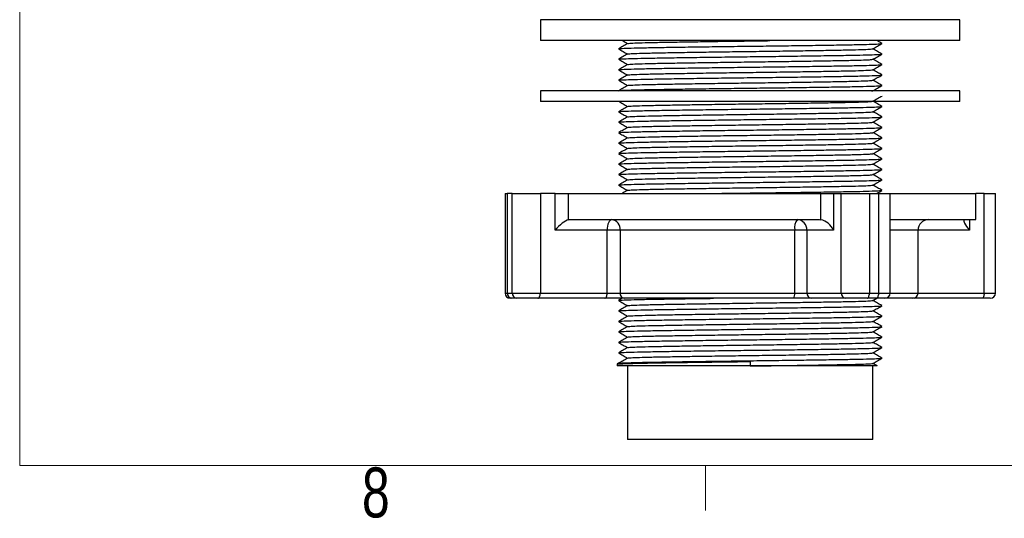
# Model space of a CAD drawing. Header units: millimetres. Extents: x 5 to 273, y 7 to 200.
# Tile 1 of 13: x 8 to 55, y 7 to 31. Entities that reach past the tile are written whole.
import ezdxf

# ---------------------------------------------------------------- set-up
doc = ezdxf.new("R2010")
doc.units = ezdxf.units.MM
doc.styles.add('SLDTEXTSTYLE0', font='TXT', dxfattribs={"width": 0.75})

msp = doc.modelspace()

# ---------------------------------------------------------------- linework, layer by layer
at = {"color": 7, "linetype": 'Continuous', "lineweight": 18}
for p, q in [((8.38015, 196.675), (8.38015, 9.95866)), ((270.00015, 9.95866), (8.38015, 9.95866)), ((41.08265, 9.95866), (41.08265, 7.80476))]:
    msp.add_line(p, q, dxfattribs=at)
at = {"color": 7, "linetype": 'Continuous', "lineweight": 25}
for p, q in [((33.21715, 31.21081), (33.21715, 30.21081)), ((35.73919, 31.21081), (33.21715, 31.21081)), ((53.21715, 31.21081), (35.73919, 31.21081)), ((53.21715, 30.21081), (53.21715, 31.21081)), ((35.73919, 30.21081), (33.21715, 30.21081)), ((53.21715, 30.21081), (35.73919, 30.21081)), ((33.21715, 27.81309), (33.21715, 27.31309)), ((48.27337, 27.81309), (33.21715, 27.81309)), ((53.21715, 27.81309), (48.27337, 27.81309)), ((48.99358, 27.81309), (49.05478, 27.8215)), ((53.21715, 27.31309), (53.21715, 27.81309)), ((48.27337, 27.31309), (33.21715, 27.31309)), ((53.21715, 27.31309), (48.27337, 27.31309)), ((31.52177, 22.92585), (31.52177, 18.17585)), ((31.52177, 22.92585), (31.63261, 22.92585)), ((31.63261, 22.92585), (31.63261, 18.17585)), ((31.86141, 22.92585), (31.63261, 22.92585)), ((31.86141, 18.17585), (31.86141, 22.92585)), ((31.86141, 22.92585), (33.20817, 22.92585)), ((33.20817, 22.92585), (33.20817, 18.17585)), ((33.90788, 22.92585), (33.20817, 22.92585)), ((33.90788, 21.17585), (33.90788, 22.92585)), ((33.90788, 22.92585), (34.54026, 22.92585)), ((34.54026, 22.92585), (34.54026, 21.66976)), ((34.54026, 22.92585), (46.58959, 22.92585)), ((46.58959, 21.66976), (46.58959, 22.92585)), ((46.58959, 22.92585), (47.19103, 22.92585)), ((47.19103, 22.92585), (47.19103, 21.17585)), ((47.19103, 22.92585), (47.55113, 22.92585)), ((47.55113, 18.17585), (47.55113, 22.92585)), ((47.55113, 22.92585), (48.89789, 22.92585)), ((48.89789, 22.92585), (48.89789, 18.17585)), ((48.89789, 22.92585), (49.34247, 22.92585)), ((49.34247, 18.17585), (49.34247, 22.92585)), ((49.34247, 22.92585), (49.88487, 22.92585)), ((49.88487, 18.17585), (49.88487, 22.92585)), ((49.88487, 22.92585), (53.96715, 22.92585)), ((53.96715, 21.67585), (53.96715, 22.92585)), ((54.37014, 22.92585), (53.96715, 22.92585)), ((54.37014, 18.17585), (54.37014, 22.92585)), ((54.37014, 22.92585), (54.91254, 22.92585)), ((54.91254, 18.17585), (54.91254, 22.92585)), ((34.54026, 21.66976), (34.587, 21.67585)), ((34.587, 21.67585), (46.5147, 21.67585)), ((46.5147, 21.67585), (46.58959, 21.66976)), ((49.88487, 21.67585), (53.96715, 21.67585)), ((36.39322, 21.17585), (33.90788, 21.17585)), ((36.39322, 18.17585), (36.39322, 21.17585)), ((37.00997, 21.17585), (36.39322, 21.17585)), ((45.33502, 21.17585), (37.00997, 21.17585)), ((37.00997, 21.17585), (37.00997, 18.17585)), ((45.33502, 18.17585), (45.33502, 21.17585)), ((45.91197, 21.17585), (45.33502, 21.17585)), ((47.19103, 21.17585), (45.91197, 21.17585)), ((45.91197, 21.17585), (45.91197, 18.17585)), ((51.21715, 18.17585), (51.21715, 21.17585)), ((31.63261, 18.17585), (31.86141, 18.17585)), ((31.8549, 17.92585), (31.77177, 17.92585)), ((32.0837, 17.92585), (31.8549, 17.92585)), ((31.86141, 18.17585), (33.20817, 18.17585)), ((33.09377, 17.92585), (32.0837, 17.92585)), ((36.27882, 17.92585), (33.09377, 17.92585)), ((33.20817, 18.17585), (36.39322, 18.17585)), ((37.20394, 17.92585), (36.27882, 17.92585)), ((36.39322, 18.17585), (37.00997, 18.17585)), ((37.11052, 17.92585), (36.93548, 17.82477)), ((37.00997, 18.17585), (45.33502, 18.17585)), ((45.26884, 17.92585), (37.20394, 17.92585)), ((46.13426, 17.92585), (45.26884, 17.92585)), ((45.33502, 18.17585), (45.91197, 18.17585)), ((45.91197, 18.17585), (47.55113, 18.17585)), ((47.77342, 17.92585), (46.13426, 17.92585)), ((47.55113, 18.17585), (48.89789, 18.17585)), ((48.78349, 17.92585), (47.77342, 17.92585)), ((49.22807, 17.92585), (48.78349, 17.92585)), ((48.89789, 18.17585), (49.34247, 18.17585)), ((49.06572, 17.82153), (49.24637, 17.92585)), ((49.63487, 17.92585), (49.22807, 17.92585)), ((50.96715, 17.92585), (49.63487, 17.92585)), ((51.07069, 17.92585), (50.96715, 17.92585)), ((54.25574, 17.92585), (51.07069, 17.92585)), ((54.66254, 17.92585), (54.25574, 17.92585)), ((49.50017, 15.07321), (49.48754, 15.07482)), ((36.86715, 14.78453), (36.86715, 14.69821)), ((43.21715, 14.69821), (36.86715, 14.69821)), ((36.9355, 14.82478), (36.8685, 14.78609)), ((37.36715, 14.69821), (37.36715, 11.19821)), ((43.21715, 14.94821), (43.21715, 14.90953)), ((43.21715, 14.90953), (43.21715, 14.69821)), ((49.06715, 11.19821), (49.06715, 14.69821)), ((49.27715, 14.70278), (49.06863, 14.82321)), ((43.21715, 11.19821), (37.36715, 11.19821)), ((49.06715, 11.19821), (43.21715, 11.19821))]:
    msp.add_line(p, q, dxfattribs=at)
at = {"color": 8, "linetype": 'Continuous', "lineweight": 25}
for p, q in [((53.67042, 21.67585), (53.67042, 21.17585)), ((51.21715, 21.17585), (49.88487, 21.17585)), ((53.67042, 21.17585), (51.21715, 21.17585)), ((31.52177, 18.17585), (31.63261, 18.17585)), ((49.34247, 18.17585), (49.88487, 18.17585)), ((49.88487, 18.17585), (51.21715, 18.17585)), ((51.21715, 18.17585), (54.37014, 18.17585)), ((54.37014, 18.17585), (54.91254, 18.17585))]:
    msp.add_line(p, q, dxfattribs=at)
at = {"color": 7, "linetype": 'Continuous', "lineweight": 25, "flags": 128}
for points in [[(36.62202, 21.67585), (36.57738, 21.66624), (36.53446, 21.63779), (36.4949, 21.59159), (36.46023, 21.5294), (36.43178, 21.45364), (36.41063, 21.36719), (36.39761, 21.2734), (36.39322, 21.17585)], [(33.09377, 17.92585), (33.11608, 17.93065), (33.13754, 17.94488), (33.15732, 17.96798), (33.17466, 17.99907), (33.18889, 18.03696), (33.19946, 18.08018), (33.20597, 18.12708), (33.20817, 18.17585)], [(36.27882, 17.92585), (36.30114, 17.93065), (36.3226, 17.94488), (36.34238, 17.96798), (36.35971, 17.99907), (36.37394, 18.03696), (36.38451, 18.08018), (36.39102, 18.12708), (36.39322, 18.17585)], [(48.78349, 17.92585), (48.80581, 17.93065), (48.82727, 17.94488), (48.84705, 17.96798), (48.86439, 17.99907), (48.87861, 18.03696), (48.88918, 18.08018), (48.89569, 18.12708), (48.89789, 18.17585)], [(49.22807, 17.92585), (49.25039, 17.93065), (49.27185, 17.94488), (49.29163, 17.96798), (49.30896, 17.99907), (49.32319, 18.03696), (49.33376, 18.08018), (49.34027, 18.12708), (49.34247, 18.17585)], [(54.37014, 18.17585), (54.36794, 18.12708), (54.36143, 18.08018), (54.35086, 18.03696), (54.33663, 17.99907), (54.3193, 17.96798), (54.29952, 17.94488), (54.27806, 17.93065), (54.25574, 17.92585)]]:
    msp.add_lwpolyline(points, dxfattribs=at)
at = {"color": 7, "linetype": 'Continuous', "lineweight": 25}
for centre, radius, start, end in [((36.5579, 21.2256), 0.45479, 353.720134, 81.895527), ((45.90647, 21.29209), 0.58315, 138.846264, 191.4978), ((45.43795, 21.20203), 0.47474, 356.83941, 86.444936), ((51.71715, 21.17585), 0.5, 90, 180), ((31.77177, 18.17585), 0.25, 180, 270), ((31.86962, 18.16276), 0.23737, 176.83941, 266.444936), ((32.09842, 18.16276), 0.23737, 176.83941, 266.444936), ((37.236, 18.15098), 0.2274, 173.720134, 261.895527), ((45.0493, 18.11773), 0.29158, 318.846264, 11.4978), ((46.14898, 18.16276), 0.23737, 176.83941, 266.444936), ((47.78814, 18.16276), 0.23737, 176.83941, 266.444936), ((49.63487, 18.17585), 0.25, 270, 0), ((50.96715, 18.17585), 0.25, 270, 0), ((54.66254, 18.17585), 0.25, 270, 0)]:
    msp.add_arc(centre, radius, start, end, dxfattribs=at)
at = {"color": 8, "linetype": 'Continuous', "lineweight": 25}
msp.add_arc((51.04364, 18.03989), 0.1172, 283.344798, 347.442254, dxfattribs=at)
at = {"color": 7, "linetype": 'Continuous', "lineweight": 25}
for centre, major_axis, ratio, start_param, end_param in [((34.13668, 21.17585), (0.48595, 0.48595), 0.24222371, 0.39383634, 1.80844284), ((46.74645, 21.17585), (0.42685, -0.42685), 0.61001597, 1.02304468, 2.43765117), ((53.89922, 21.17585), (-0.48595, 0.48595), 0.24222371, 6.20172862, 7.61633512)]:
    msp.add_ellipse(centre, major_axis=major_axis, ratio=ratio, start_param=start_param, end_param=end_param, dxfattribs=at)
for points, knots in [([(37.36859, 30.07489), (37.29641, 30.0332), (37.15204, 29.94983), (37.00767, 29.86646), (36.93548, 29.82477)], [0, 0, 0, 0, 0.49999694, 1, 1, 1, 1]), ([(36.94676, 29.82482), (36.96806, 29.8293), (37.01365, 29.83888), (37.37802, 29.85446), (37.96065, 29.87059), (38.74658, 29.88571), (39.7005, 29.90082), (40.79696, 29.91696), (41.98753, 29.93309), (43.21715, 29.94821), (44.44677, 29.96332), (45.63735, 29.97946), (46.73381, 29.99559), (47.68773, 30.01071), (48.47366, 30.02582), (49.05629, 30.04195), (49.42066, 30.05754), (49.46625, 30.06712), (49.48754, 30.07159)], [0, 0, 0, 0, 0.05603413, 0.11998462, 0.18393511, 0.24665641, 0.30937771, 0.37332821, 0.4372787, 0.5, 0.5627213, 0.62667179, 0.69062229, 0.75334359, 0.81606489, 0.88001538, 0.94396587, 1, 1, 1, 1]), ([(37.1274, 30.21081), (37.13561, 30.20607), (37.21504, 30.1602), (37.29447, 30.11433), (37.36568, 30.07321)], [0, 0, 0, 0, 0.10340044, 1, 1, 1, 1]), ([(37.37953, 30.07491), (37.39927, 30.07936), (37.44169, 30.08891), (37.78049, 30.10446), (38.3229, 30.12059), (39.05469, 30.13571), (39.94282, 30.15082), (40.96391, 30.16695), (42.0717, 30.18311), (43.15513, 30.19732), (43.84403, 30.2066), (44.15674, 30.21081)], [0, 0, 0, 0, 0.10090534, 0.21680363, 0.33270193, 0.44637244, 0.56004295, 0.67594124, 0.79183953, 0.90551004, 1, 1, 1, 1]), ([(49.06572, 29.82153), (49.1379, 29.86321), (49.28227, 29.94659), (49.42664, 30.02996), (49.49883, 30.07164)], [0, 0, 0, 0, 0.49999694, 1, 1, 1, 1]), ([(49.49883, 30.07477), (49.42664, 30.11646), (49.34812, 30.1618), (49.26959, 30.20715), (49.26325, 30.21081)], [0, 0, 0, 0, 0.91925338, 1, 1, 1, 1]), ([(36.93548, 29.82164), (37.00767, 29.77996), (37.15107, 29.69715), (37.29447, 29.61433), (37.36568, 29.57321)], [0, 0, 0, 0, 0.50338423, 1, 1, 1, 1]), ([(37.37953, 29.57491), (37.39927, 29.57936), (37.44169, 29.58891), (37.78048, 29.60446), (38.3229, 29.62059), (39.05468, 29.63571), (39.94286, 29.65082), (40.96376, 29.66696), (42.07228, 29.68309), (43.21715, 29.69821), (44.36203, 29.71332), (45.47055, 29.72946), (46.49145, 29.74559), (47.37963, 29.76071), (48.11141, 29.77582), (48.65382, 29.79195), (48.99262, 29.80751), (49.03504, 29.81706), (49.05478, 29.8215)], [0, 0, 0, 0, 0.05571741, 0.11971354, 0.18370968, 0.2464757, 0.30924171, 0.37323785, 0.43723399, 0.5, 0.56276601, 0.62676215, 0.69075829, 0.7535243, 0.81629032, 0.88028646, 0.94428259, 1, 1, 1, 1]), ([(49.49883, 29.57477), (49.42664, 29.61646), (49.28324, 29.69927), (49.13984, 29.78208), (49.06863, 29.82321)], [0, 0, 0, 0, 0.50338423, 1, 1, 1, 1]), ([(37.36859, 29.57489), (37.29641, 29.5332), (37.15204, 29.44983), (37.00767, 29.36646), (36.93548, 29.32477)], [0, 0, 0, 0, 0.49999694, 1, 1, 1, 1]), ([(36.93548, 29.32164), (37.00767, 29.27996), (37.15107, 29.19715), (37.29447, 29.11433), (37.36568, 29.07321)], [0, 0, 0, 0, 0.50338423, 1, 1, 1, 1]), ([(36.94676, 29.32482), (36.96806, 29.3293), (37.01365, 29.33888), (37.37802, 29.35446), (37.96065, 29.37059), (38.74658, 29.38571), (39.7005, 29.40082), (40.79696, 29.41696), (41.98753, 29.43309), (43.21715, 29.44821), (44.44677, 29.46332), (45.63735, 29.47946), (46.73381, 29.49559), (47.68773, 29.51071), (48.47366, 29.52582), (49.05629, 29.54195), (49.42066, 29.55754), (49.46625, 29.56712), (49.48754, 29.57159)], [0, 0, 0, 0, 0.05603413, 0.11998462, 0.18393511, 0.24665641, 0.30937771, 0.37332821, 0.4372787, 0.5, 0.5627213, 0.62667179, 0.69062229, 0.75334359, 0.81606489, 0.88001538, 0.94396587, 1, 1, 1, 1]), ([(37.37953, 29.07491), (37.39927, 29.07936), (37.44169, 29.08891), (37.78048, 29.10446), (38.3229, 29.12059), (39.05468, 29.13571), (39.94286, 29.15082), (40.96376, 29.16696), (42.07228, 29.18309), (43.21715, 29.19821), (44.36203, 29.21332), (45.47055, 29.22946), (46.49145, 29.24559), (47.37963, 29.26071), (48.11141, 29.27582), (48.65382, 29.29195), (48.99262, 29.30751), (49.03504, 29.31706), (49.05478, 29.3215)], [0, 0, 0, 0, 0.05571741, 0.11971354, 0.18370968, 0.2464757, 0.30924171, 0.37323785, 0.43723399, 0.5, 0.56276601, 0.62676215, 0.69075829, 0.7535243, 0.81629032, 0.88028646, 0.94428259, 1, 1, 1, 1]), ([(49.06572, 29.32153), (49.1379, 29.36321), (49.28227, 29.44659), (49.42664, 29.52996), (49.49883, 29.57164)], [0, 0, 0, 0, 0.49999694, 1, 1, 1, 1]), ([(49.49883, 29.07477), (49.42664, 29.11646), (49.28324, 29.19927), (49.13984, 29.28208), (49.06863, 29.32321)], [0, 0, 0, 0, 0.50338423, 1, 1, 1, 1]), ([(37.36859, 29.07489), (37.29641, 29.0332), (37.15204, 28.94983), (37.00767, 28.86646), (36.93548, 28.82477)], [0, 0, 0, 0, 0.49999694, 1, 1, 1, 1]), ([(36.93548, 28.82164), (37.00767, 28.77996), (37.15107, 28.69715), (37.29447, 28.61433), (37.36568, 28.57321)], [0, 0, 0, 0, 0.50338423, 1, 1, 1, 1]), ([(36.94676, 28.82482), (36.96806, 28.8293), (37.01365, 28.83888), (37.37802, 28.85446), (37.96065, 28.87059), (38.74658, 28.88571), (39.7005, 28.90082), (40.79696, 28.91696), (41.98753, 28.93309), (43.21715, 28.94821), (44.44677, 28.96332), (45.63735, 28.97946), (46.73381, 28.99559), (47.68773, 29.01071), (48.47366, 29.02582), (49.05629, 29.04195), (49.42066, 29.05754), (49.46625, 29.06712), (49.48754, 29.07159)], [0, 0, 0, 0, 0.05603413, 0.11998462, 0.18393511, 0.24665641, 0.30937771, 0.37332821, 0.4372787, 0.5, 0.5627213, 0.62667179, 0.69062229, 0.75334359, 0.81606489, 0.88001538, 0.94396587, 1, 1, 1, 1]), ([(37.37953, 28.57491), (37.39927, 28.57936), (37.44169, 28.58891), (37.78048, 28.60446), (38.3229, 28.62059), (39.05468, 28.63571), (39.94286, 28.65082), (40.96376, 28.66696), (42.07228, 28.68309), (43.21715, 28.69821), (44.36203, 28.71332), (45.47055, 28.72946), (46.49145, 28.74559), (47.37963, 28.76071), (48.11141, 28.77582), (48.65382, 28.79195), (48.99262, 28.80751), (49.03504, 28.81706), (49.05478, 28.8215)], [0, 0, 0, 0, 0.05571741, 0.11971354, 0.18370968, 0.2464757, 0.30924171, 0.37323785, 0.43723399, 0.5, 0.56276601, 0.62676215, 0.69075829, 0.7535243, 0.81629032, 0.88028646, 0.94428259, 1, 1, 1, 1]), ([(49.06572, 28.82153), (49.1379, 28.86321), (49.28227, 28.94659), (49.42664, 29.02996), (49.49883, 29.07164)], [0, 0, 0, 0, 0.49999694, 1, 1, 1, 1]), ([(49.49883, 28.57477), (49.42664, 28.61646), (49.28324, 28.69927), (49.13984, 28.78208), (49.06863, 28.82321)], [0, 0, 0, 0, 0.50338423, 1, 1, 1, 1]), ([(37.36859, 28.57489), (37.29641, 28.5332), (37.15204, 28.44983), (37.00767, 28.36646), (36.93548, 28.32477)], [0, 0, 0, 0, 0.49999694, 1, 1, 1, 1]), ([(36.93548, 28.32164), (37.00767, 28.27996), (37.15107, 28.19715), (37.29447, 28.11433), (37.36568, 28.07321)], [0, 0, 0, 0, 0.50338423, 1, 1, 1, 1]), ([(36.94676, 28.32482), (36.96806, 28.3293), (37.01365, 28.33888), (37.37802, 28.35446), (37.96065, 28.37059), (38.74658, 28.38571), (39.7005, 28.40082), (40.79696, 28.41696), (41.98753, 28.43309), (43.21715, 28.44821), (44.44677, 28.46332), (45.63735, 28.47946), (46.73381, 28.49559), (47.68773, 28.51071), (48.47366, 28.52582), (49.05629, 28.54195), (49.42066, 28.55754), (49.46625, 28.56712), (49.48754, 28.57159)], [0, 0, 0, 0, 0.05603413, 0.11998462, 0.18393511, 0.24665641, 0.30937771, 0.37332821, 0.4372787, 0.5, 0.5627213, 0.62667179, 0.69062229, 0.75334359, 0.81606489, 0.88001538, 0.94396587, 1, 1, 1, 1]), ([(37.37953, 28.07491), (37.39927, 28.07936), (37.44169, 28.08891), (37.78048, 28.10446), (38.3229, 28.12059), (39.05468, 28.13571), (39.94286, 28.15082), (40.96376, 28.16696), (42.07228, 28.18309), (43.21715, 28.19821), (44.36203, 28.21332), (45.47055, 28.22946), (46.49145, 28.24559), (47.37963, 28.26071), (48.11141, 28.27582), (48.65382, 28.29195), (48.99262, 28.30751), (49.03504, 28.31706), (49.05478, 28.3215)], [0, 0, 0, 0, 0.05571741, 0.11971354, 0.18370968, 0.2464757, 0.30924171, 0.37323785, 0.43723399, 0.5, 0.56276601, 0.62676215, 0.69075829, 0.7535243, 0.81629032, 0.88028646, 0.94428259, 1, 1, 1, 1]), ([(49.06572, 28.32153), (49.1379, 28.36321), (49.28227, 28.44659), (49.42664, 28.52996), (49.49883, 28.57164)], [0, 0, 0, 0, 0.49999694, 1, 1, 1, 1]), ([(49.49883, 28.07477), (49.42664, 28.11646), (49.28324, 28.19927), (49.13984, 28.28208), (49.06863, 28.32321)], [0, 0, 0, 0, 0.50338423, 1, 1, 1, 1]), ([(37.36859, 28.07489), (37.29641, 28.0332), (37.15204, 27.94983), (37.00767, 27.86646), (36.93548, 27.82477)], [0, 0, 0, 0, 0.49999694, 1, 1, 1, 1]), ([(36.94676, 27.82482), (36.96806, 27.8293), (37.01365, 27.83888), (37.37802, 27.85446), (37.96065, 27.87059), (38.74658, 27.88571), (39.7005, 27.90082), (40.79696, 27.91696), (41.98753, 27.93309), (43.21715, 27.94821), (44.44677, 27.96332), (45.63735, 27.97946), (46.73381, 27.99559), (47.68773, 28.01071), (48.47366, 28.02582), (49.05629, 28.04195), (49.42066, 28.05754), (49.46625, 28.06712), (49.48754, 28.07159)], [0, 0, 0, 0, 0.05603413, 0.11998462, 0.18393511, 0.24665641, 0.30937771, 0.37332821, 0.4372787, 0.5, 0.5627213, 0.62667179, 0.69062229, 0.75334359, 0.81606489, 0.88001538, 0.94396587, 1, 1, 1, 1]), ([(49.06572, 27.82153), (49.1379, 27.86321), (49.28227, 27.94659), (49.42664, 28.02996), (49.49883, 28.07164)], [0, 0, 0, 0, 0.49999694, 1, 1, 1, 1]), ([(36.93548, 27.32164), (37.00767, 27.27996), (37.15107, 27.19715), (37.29447, 27.11433), (37.36568, 27.07321)], [0, 0, 0, 0, 0.50338423, 1, 1, 1, 1]), ([(37.37953, 27.07491), (37.39927, 27.07936), (37.44169, 27.08891), (37.78048, 27.10446), (38.3229, 27.12059), (39.05468, 27.13571), (39.94286, 27.15082), (40.96376, 27.16696), (42.07228, 27.18309), (43.21715, 27.19821), (44.36204, 27.21332), (45.47052, 27.22946), (46.49157, 27.24559), (47.37919, 27.26071), (48.11304, 27.27583), (48.64758, 27.29193), (48.94501, 27.30461), (48.98399, 27.31141), (48.99358, 27.31309)], [0, 0, 0, 0, 0.05772884, 0.12403528, 0.19034172, 0.25537363, 0.32040554, 0.38671198, 0.45301842, 0.51805033, 0.58308224, 0.64938868, 0.71569512, 0.78072703, 0.84575894, 0.91206538, 0.97837182, 1, 1, 1, 1]), ([(49.06572, 27.32153), (49.1379, 27.36321), (49.28227, 27.44659), (49.42664, 27.52996), (49.49883, 27.57164)], [0, 0, 0, 0, 0.49999694, 1, 1, 1, 1]), ([(49.49883, 27.07477), (49.42664, 27.11646), (49.28324, 27.19927), (49.13984, 27.28208), (49.06863, 27.32321)], [0, 0, 0, 0, 0.50338423, 1, 1, 1, 1]), ([(37.36859, 27.07489), (37.29641, 27.0332), (37.15204, 26.94983), (37.00767, 26.86646), (36.93548, 26.82477)], [0, 0, 0, 0, 0.49999694, 1, 1, 1, 1]), ([(36.93548, 26.82164), (37.00767, 26.77996), (37.15107, 26.69715), (37.29447, 26.61433), (37.36568, 26.57321)], [0, 0, 0, 0, 0.50338423, 1, 1, 1, 1]), ([(36.94676, 26.82482), (36.96806, 26.8293), (37.01365, 26.83888), (37.37802, 26.85446), (37.96065, 26.87059), (38.74658, 26.88571), (39.7005, 26.90082), (40.79696, 26.91696), (41.98753, 26.93309), (43.21715, 26.94821), (44.44677, 26.96332), (45.63735, 26.97946), (46.73381, 26.99559), (47.68773, 27.01071), (48.47366, 27.02582), (49.05629, 27.04195), (49.42066, 27.05754), (49.46625, 27.06712), (49.48754, 27.07159)], [0, 0, 0, 0, 0.05603413, 0.11998462, 0.18393511, 0.24665641, 0.30937771, 0.37332821, 0.4372787, 0.5, 0.5627213, 0.62667179, 0.69062229, 0.75334359, 0.81606489, 0.88001538, 0.94396587, 1, 1, 1, 1]), ([(37.37953, 26.57491), (37.39927, 26.57936), (37.44169, 26.58891), (37.78048, 26.60446), (38.3229, 26.62059), (39.05468, 26.63571), (39.94286, 26.65082), (40.96376, 26.66696), (42.07228, 26.68309), (43.21715, 26.69821), (44.36203, 26.71332), (45.47055, 26.72946), (46.49145, 26.74559), (47.37963, 26.76071), (48.11141, 26.77582), (48.65382, 26.79195), (48.99262, 26.80751), (49.03504, 26.81706), (49.05478, 26.8215)], [0, 0, 0, 0, 0.05571741, 0.11971354, 0.18370968, 0.2464757, 0.30924171, 0.37323785, 0.43723399, 0.5, 0.56276601, 0.62676215, 0.69075829, 0.7535243, 0.81629032, 0.88028646, 0.94428259, 1, 1, 1, 1]), ([(49.06572, 26.82153), (49.1379, 26.86321), (49.28227, 26.94659), (49.42664, 27.02996), (49.49883, 27.07164)], [0, 0, 0, 0, 0.49999694, 1, 1, 1, 1]), ([(49.49883, 26.57477), (49.42664, 26.61646), (49.28324, 26.69927), (49.13984, 26.78208), (49.06863, 26.82321)], [0, 0, 0, 0, 0.50338423, 1, 1, 1, 1]), ([(37.36859, 26.57489), (37.29641, 26.5332), (37.15204, 26.44983), (37.00767, 26.36646), (36.93548, 26.32477)], [0, 0, 0, 0, 0.49999694, 1, 1, 1, 1]), ([(36.93548, 26.32164), (37.00767, 26.27996), (37.15107, 26.19715), (37.29447, 26.11433), (37.36568, 26.07321)], [0, 0, 0, 0, 0.50338423, 1, 1, 1, 1]), ([(36.94676, 26.32482), (36.96806, 26.3293), (37.01365, 26.33888), (37.37802, 26.35446), (37.96065, 26.37059), (38.74658, 26.38571), (39.7005, 26.40082), (40.79696, 26.41696), (41.98753, 26.43309), (43.21715, 26.44821), (44.44677, 26.46332), (45.63735, 26.47946), (46.73381, 26.49559), (47.68773, 26.51071), (48.47366, 26.52582), (49.05629, 26.54195), (49.42066, 26.55754), (49.46625, 26.56712), (49.48754, 26.57159)], [0, 0, 0, 0, 0.05603413, 0.11998462, 0.18393511, 0.24665641, 0.30937771, 0.37332821, 0.4372787, 0.5, 0.5627213, 0.62667179, 0.69062229, 0.75334359, 0.81606489, 0.88001538, 0.94396587, 1, 1, 1, 1]), ([(37.37953, 26.07491), (37.39927, 26.07936), (37.44169, 26.08891), (37.78048, 26.10446), (38.3229, 26.12059), (39.05468, 26.13571), (39.94286, 26.15082), (40.96376, 26.16696), (42.07228, 26.18309), (43.21715, 26.19821), (44.36203, 26.21332), (45.47055, 26.22946), (46.49145, 26.24559), (47.37963, 26.26071), (48.11141, 26.27582), (48.65382, 26.29195), (48.99262, 26.30751), (49.03504, 26.31706), (49.05478, 26.3215)], [0, 0, 0, 0, 0.05571741, 0.11971354, 0.18370968, 0.2464757, 0.30924171, 0.37323785, 0.43723399, 0.5, 0.56276601, 0.62676215, 0.69075829, 0.7535243, 0.81629032, 0.88028646, 0.94428259, 1, 1, 1, 1]), ([(49.06572, 26.32153), (49.1379, 26.36321), (49.28227, 26.44659), (49.42664, 26.52996), (49.49883, 26.57164)], [0, 0, 0, 0, 0.49999694, 1, 1, 1, 1]), ([(49.49883, 26.07477), (49.42664, 26.11646), (49.28324, 26.19927), (49.13984, 26.28208), (49.06863, 26.32321)], [0, 0, 0, 0, 0.50338423, 1, 1, 1, 1]), ([(37.36859, 26.07489), (37.29641, 26.0332), (37.15204, 25.94983), (37.00767, 25.86646), (36.93548, 25.82477)], [0, 0, 0, 0, 0.49999694, 1, 1, 1, 1]), ([(36.94676, 25.82482), (36.96806, 25.8293), (37.01365, 25.83888), (37.37802, 25.85446), (37.96065, 25.87059), (38.74658, 25.88571), (39.7005, 25.90082), (40.79696, 25.91696), (41.98753, 25.93309), (43.21715, 25.94821), (44.44677, 25.96332), (45.63735, 25.97946), (46.73381, 25.99559), (47.68773, 26.01071), (48.47366, 26.02582), (49.05629, 26.04195), (49.42066, 26.05754), (49.46625, 26.06712), (49.48754, 26.07159)], [0, 0, 0, 0, 0.05603413, 0.11998462, 0.18393511, 0.24665641, 0.30937771, 0.37332821, 0.4372787, 0.5, 0.5627213, 0.62667179, 0.69062229, 0.75334359, 0.81606489, 0.88001538, 0.94396587, 1, 1, 1, 1]), ([(49.06572, 25.82153), (49.1379, 25.86321), (49.28227, 25.94659), (49.42664, 26.02996), (49.49883, 26.07164)], [0, 0, 0, 0, 0.49999694, 1, 1, 1, 1]), ([(49.49883, 25.57477), (49.42664, 25.61646), (49.28324, 25.69927), (49.13984, 25.78208), (49.06863, 25.82321)], [0, 0, 0, 0, 0.50338423, 1, 1, 1, 1]), ([(36.93548, 25.82164), (37.00767, 25.77996), (37.15107, 25.69715), (37.29447, 25.61433), (37.36568, 25.57321)], [0, 0, 0, 0, 0.50338423, 1, 1, 1, 1]), ([(37.36859, 25.57489), (37.29641, 25.5332), (37.15204, 25.44983), (37.00767, 25.36646), (36.93548, 25.32477)], [0, 0, 0, 0, 0.49999694, 1, 1, 1, 1]), ([(36.94676, 25.32482), (36.96806, 25.3293), (37.01365, 25.33888), (37.37802, 25.35446), (37.96065, 25.37059), (38.74658, 25.38571), (39.7005, 25.40082), (40.79696, 25.41696), (41.98753, 25.43309), (43.21715, 25.44821), (44.44677, 25.46332), (45.63735, 25.47946), (46.73381, 25.49559), (47.68773, 25.51071), (48.47366, 25.52582), (49.05629, 25.54195), (49.42066, 25.55754), (49.46625, 25.56712), (49.48754, 25.57159)], [0, 0, 0, 0, 0.05603413, 0.11998462, 0.18393511, 0.24665641, 0.30937771, 0.37332821, 0.4372787, 0.5, 0.5627213, 0.62667179, 0.69062229, 0.75334359, 0.81606489, 0.88001538, 0.94396587, 1, 1, 1, 1]), ([(37.37953, 25.57491), (37.39927, 25.57936), (37.44169, 25.58891), (37.78048, 25.60446), (38.3229, 25.62059), (39.05468, 25.63571), (39.94286, 25.65082), (40.96376, 25.66696), (42.07228, 25.68309), (43.21715, 25.69821), (44.36203, 25.71332), (45.47055, 25.72946), (46.49145, 25.74559), (47.37963, 25.76071), (48.11141, 25.77582), (48.65382, 25.79195), (48.99262, 25.80751), (49.03504, 25.81706), (49.05478, 25.8215)], [0, 0, 0, 0, 0.05571741, 0.11971354, 0.18370968, 0.2464757, 0.30924171, 0.37323785, 0.43723399, 0.5, 0.56276601, 0.62676215, 0.69075829, 0.7535243, 0.81629032, 0.88028646, 0.94428259, 1, 1, 1, 1]), ([(49.06572, 25.32153), (49.1379, 25.36321), (49.28227, 25.44659), (49.42664, 25.52996), (49.49883, 25.57164)], [0, 0, 0, 0, 0.49999694, 1, 1, 1, 1]), ([(36.93548, 25.32164), (37.00767, 25.27996), (37.15107, 25.19715), (37.29447, 25.11433), (37.36568, 25.07321)], [0, 0, 0, 0, 0.50338423, 1, 1, 1, 1]), ([(37.36859, 25.07489), (37.29641, 25.0332), (37.15204, 24.94983), (37.00767, 24.86646), (36.93548, 24.82477)], [0, 0, 0, 0, 0.49999694, 1, 1, 1, 1]), ([(36.94676, 24.82482), (36.96806, 24.8293), (37.01365, 24.83888), (37.37802, 24.85446), (37.96065, 24.87059), (38.74658, 24.88571), (39.7005, 24.90082), (40.79696, 24.91696), (41.98753, 24.93309), (43.21715, 24.94821), (44.44677, 24.96332), (45.63735, 24.97946), (46.73381, 24.99559), (47.68773, 25.01071), (48.47366, 25.02582), (49.05629, 25.04195), (49.42066, 25.05754), (49.46625, 25.06712), (49.48754, 25.07159)], [0, 0, 0, 0, 0.05603413, 0.11998462, 0.18393511, 0.24665641, 0.30937771, 0.37332821, 0.4372787, 0.5, 0.5627213, 0.62667179, 0.69062229, 0.75334359, 0.81606489, 0.88001538, 0.94396587, 1, 1, 1, 1]), ([(37.37953, 25.07491), (37.39927, 25.07936), (37.44169, 25.08891), (37.78048, 25.10446), (38.3229, 25.12059), (39.05468, 25.13571), (39.94286, 25.15082), (40.96376, 25.16696), (42.07228, 25.18309), (43.21715, 25.19821), (44.36203, 25.21332), (45.47055, 25.22946), (46.49145, 25.24559), (47.37963, 25.26071), (48.11141, 25.27582), (48.65382, 25.29195), (48.99262, 25.30751), (49.03504, 25.31706), (49.05478, 25.3215)], [0, 0, 0, 0, 0.05571741, 0.11971354, 0.18370968, 0.2464757, 0.30924171, 0.37323785, 0.43723399, 0.5, 0.56276601, 0.62676215, 0.69075829, 0.7535243, 0.81629032, 0.88028646, 0.94428259, 1, 1, 1, 1]), ([(49.06572, 24.82153), (49.1379, 24.86321), (49.28227, 24.94659), (49.42664, 25.02996), (49.49883, 25.07164)], [0, 0, 0, 0, 0.49999694, 1, 1, 1, 1]), ([(49.49883, 25.07477), (49.42664, 25.11646), (49.28324, 25.19927), (49.13984, 25.28208), (49.06863, 25.32321)], [0, 0, 0, 0, 0.50338423, 1, 1, 1, 1]), ([(36.93548, 24.82164), (37.00767, 24.77996), (37.15107, 24.69715), (37.29447, 24.61433), (37.36568, 24.57321)], [0, 0, 0, 0, 0.50338423, 1, 1, 1, 1]), ([(37.36859, 24.57489), (37.29641, 24.5332), (37.15204, 24.44983), (37.00767, 24.36646), (36.93548, 24.32477)], [0, 0, 0, 0, 0.49999694, 1, 1, 1, 1]), ([(36.94676, 24.32482), (36.96806, 24.3293), (37.01365, 24.33888), (37.37802, 24.35446), (37.96065, 24.37059), (38.74658, 24.38571), (39.7005, 24.40082), (40.79696, 24.41696), (41.98753, 24.43309), (43.21715, 24.44821), (44.44677, 24.46332), (45.63735, 24.47946), (46.73381, 24.49559), (47.68773, 24.51071), (48.47366, 24.52582), (49.05629, 24.54195), (49.42066, 24.55754), (49.46625, 24.56712), (49.48754, 24.57159)], [0, 0, 0, 0, 0.05603413, 0.11998462, 0.18393511, 0.24665641, 0.30937771, 0.37332821, 0.4372787, 0.5, 0.5627213, 0.62667179, 0.69062229, 0.75334359, 0.81606489, 0.88001538, 0.94396587, 1, 1, 1, 1]), ([(37.37953, 24.57491), (37.39927, 24.57936), (37.44169, 24.58891), (37.78048, 24.60446), (38.3229, 24.62059), (39.05468, 24.63571), (39.94286, 24.65082), (40.96376, 24.66696), (42.07228, 24.68309), (43.21715, 24.69821), (44.36203, 24.71332), (45.47055, 24.72946), (46.49145, 24.74559), (47.37963, 24.76071), (48.11141, 24.77582), (48.65382, 24.79195), (48.99262, 24.80751), (49.03504, 24.81706), (49.05478, 24.8215)], [0, 0, 0, 0, 0.05571741, 0.11971354, 0.18370968, 0.2464757, 0.30924171, 0.37323785, 0.43723399, 0.5, 0.56276601, 0.62676215, 0.69075829, 0.7535243, 0.81629032, 0.88028646, 0.94428259, 1, 1, 1, 1]), ([(49.06572, 24.32153), (49.1379, 24.36321), (49.28227, 24.44659), (49.42664, 24.52996), (49.49883, 24.57164)], [0, 0, 0, 0, 0.49999694, 1, 1, 1, 1]), ([(49.49883, 24.57477), (49.42664, 24.61646), (49.28324, 24.69927), (49.13984, 24.78208), (49.06863, 24.82321)], [0, 0, 0, 0, 0.50338423, 1, 1, 1, 1]), ([(36.93548, 24.32164), (37.00767, 24.27996), (37.15107, 24.19715), (37.29447, 24.11433), (37.36568, 24.07321)], [0, 0, 0, 0, 0.50338423, 1, 1, 1, 1]), ([(37.36859, 24.07489), (37.29641, 24.0332), (37.15204, 23.94983), (37.00767, 23.86646), (36.93548, 23.82477)], [0, 0, 0, 0, 0.49999694, 1, 1, 1, 1]), ([(36.94676, 23.82482), (36.96806, 23.8293), (37.01365, 23.83888), (37.37802, 23.85446), (37.96065, 23.87059), (38.74658, 23.88571), (39.7005, 23.90082), (40.79696, 23.91696), (41.98753, 23.93309), (43.21715, 23.94821), (44.44677, 23.96332), (45.63735, 23.97946), (46.73381, 23.99559), (47.68773, 24.01071), (48.47366, 24.02582), (49.05629, 24.04195), (49.42066, 24.05754), (49.46625, 24.06712), (49.48754, 24.07159)], [0, 0, 0, 0, 0.05603413, 0.11998462, 0.18393511, 0.24665641, 0.30937771, 0.37332821, 0.4372787, 0.5, 0.5627213, 0.62667179, 0.69062229, 0.75334359, 0.81606489, 0.88001538, 0.94396587, 1, 1, 1, 1]), ([(37.37953, 24.07491), (37.39927, 24.07936), (37.44169, 24.08891), (37.78048, 24.10446), (38.3229, 24.12059), (39.05468, 24.13571), (39.94286, 24.15082), (40.96376, 24.16696), (42.07228, 24.18309), (43.21715, 24.19821), (44.36203, 24.21332), (45.47055, 24.22946), (46.49145, 24.24559), (47.37963, 24.26071), (48.11141, 24.27582), (48.65382, 24.29195), (48.99262, 24.30751), (49.03504, 24.31706), (49.05478, 24.3215)], [0, 0, 0, 0, 0.05571741, 0.11971354, 0.18370968, 0.2464757, 0.30924171, 0.37323785, 0.43723399, 0.5, 0.56276601, 0.62676215, 0.69075829, 0.7535243, 0.81629032, 0.88028646, 0.94428259, 1, 1, 1, 1]), ([(49.06572, 23.82153), (49.1379, 23.86321), (49.28227, 23.94659), (49.42664, 24.02996), (49.49883, 24.07164)], [0, 0, 0, 0, 0.49999694, 1, 1, 1, 1]), ([(49.49883, 24.07477), (49.42664, 24.11646), (49.28324, 24.19927), (49.13984, 24.28208), (49.06863, 24.32321)], [0, 0, 0, 0, 0.50338423, 1, 1, 1, 1]), ([(36.93548, 23.82164), (37.00767, 23.77996), (37.15107, 23.69715), (37.29447, 23.61433), (37.36568, 23.57321)], [0, 0, 0, 0, 0.50338423, 1, 1, 1, 1]), ([(37.36859, 23.57489), (37.29641, 23.5332), (37.15204, 23.44983), (37.00767, 23.36646), (36.93548, 23.32477)], [0, 0, 0, 0, 0.49999694, 1, 1, 1, 1]), ([(36.94676, 23.32482), (36.96806, 23.3293), (37.01365, 23.33888), (37.37802, 23.35446), (37.96065, 23.37059), (38.74658, 23.38571), (39.7005, 23.40082), (40.79696, 23.41696), (41.98753, 23.43309), (43.21715, 23.44821), (44.44677, 23.46332), (45.63735, 23.47946), (46.73381, 23.49559), (47.68773, 23.51071), (48.47366, 23.52582), (49.05629, 23.54195), (49.42066, 23.55754), (49.46625, 23.56712), (49.48754, 23.57159)], [0, 0, 0, 0, 0.05603413, 0.11998462, 0.18393511, 0.24665641, 0.30937771, 0.37332821, 0.4372787, 0.5, 0.5627213, 0.62667179, 0.69062229, 0.75334359, 0.81606489, 0.88001538, 0.94396587, 1, 1, 1, 1]), ([(37.37953, 23.57491), (37.39927, 23.57936), (37.44169, 23.58891), (37.78048, 23.60446), (38.3229, 23.62059), (39.05468, 23.63571), (39.94286, 23.65082), (40.96376, 23.66696), (42.07228, 23.68309), (43.21715, 23.69821), (44.36203, 23.71332), (45.47055, 23.72946), (46.49145, 23.74559), (47.37963, 23.76071), (48.11141, 23.77582), (48.65382, 23.79195), (48.99262, 23.80751), (49.03504, 23.81706), (49.05478, 23.8215)], [0, 0, 0, 0, 0.05571741, 0.11971354, 0.18370968, 0.2464757, 0.30924171, 0.37323785, 0.43723399, 0.5, 0.56276601, 0.62676215, 0.69075829, 0.7535243, 0.81629032, 0.88028646, 0.94428259, 1, 1, 1, 1]), ([(49.06572, 23.32153), (49.1379, 23.36321), (49.28227, 23.44659), (49.42664, 23.52996), (49.49883, 23.57164)], [0, 0, 0, 0, 0.49999694, 1, 1, 1, 1]), ([(49.49883, 23.57477), (49.42664, 23.61646), (49.28324, 23.69927), (49.13984, 23.78208), (49.06863, 23.82321)], [0, 0, 0, 0, 0.50338423, 1, 1, 1, 1]), ([(36.93548, 23.32164), (37.00767, 23.27996), (37.15107, 23.19715), (37.29447, 23.11433), (37.36568, 23.07321)], [0, 0, 0, 0, 0.50338423, 1, 1, 1, 1]), ([(37.36859, 23.07489), (37.29641, 23.0332), (37.21038, 22.98352), (37.12436, 22.93384), (37.11052, 22.92585)], [0, 0, 0, 0, 0.83911011, 1, 1, 1, 1]), ([(37.37953, 23.07491), (37.39927, 23.07936), (37.44169, 23.08891), (37.78048, 23.10446), (38.3229, 23.12059), (39.05468, 23.13571), (39.94286, 23.15082), (40.96376, 23.16696), (42.07228, 23.18309), (43.21715, 23.19821), (44.36203, 23.21332), (45.47055, 23.22946), (46.49145, 23.24559), (47.37963, 23.26071), (48.11141, 23.27582), (48.65382, 23.29195), (48.99262, 23.30751), (49.03504, 23.31706), (49.05478, 23.3215)], [0, 0, 0, 0, 0.05571741, 0.11971354, 0.18370968, 0.2464757, 0.30924171, 0.37323785, 0.43723399, 0.5, 0.56276601, 0.62676215, 0.69075829, 0.7535243, 0.81629032, 0.88028646, 0.94428259, 1, 1, 1, 1]), ([(41.47097, 22.92585), (41.64721, 22.92826), (42.21008, 22.93597), (43.2196, 22.94819), (44.44611, 22.96333), (45.63753, 22.97946), (46.73376, 22.99559), (47.68775, 23.01071), (48.47366, 23.02582), (49.05629, 23.04195), (49.42066, 23.05754), (49.46625, 23.06712), (49.48754, 23.07159)], [0, 0, 0, 0, 0.04835069, 0.15442218, 0.26049366, 0.3686439, 0.47679413, 0.58286562, 0.6889371, 0.79708734, 0.90523757, 1, 1, 1, 1]), ([(49.49883, 23.07477), (49.42664, 23.11646), (49.28324, 23.19927), (49.13984, 23.28208), (49.06863, 23.32321)], [0, 0, 0, 0, 0.50338423, 1, 1, 1, 1]), ([(49.24637, 22.92585), (49.25833, 22.93276), (49.34249, 22.98136), (49.42664, 23.02996), (49.49883, 23.07164)], [0, 0, 0, 0, 0.14222014, 1, 1, 1, 1]), ([(36.94676, 17.82482), (36.96806, 17.8293), (37.01366, 17.83888), (37.37798, 17.85446), (37.96079, 17.87059), (38.74603, 17.88571), (39.70254, 17.90081), (40.6262, 17.91458), (41.24916, 17.92289), (41.47097, 17.92585)], [0, 0, 0, 0, 0.13710722, 0.29358461, 0.45006201, 0.60353176, 0.75700151, 0.91347891, 1, 1, 1, 1]), ([(36.93548, 17.82164), (37.00767, 17.77996), (37.15107, 17.69715), (37.29447, 17.61433), (37.36568, 17.57321)], [0, 0, 0, 0, 0.50338423, 1, 1, 1, 1]), ([(37.36859, 17.57489), (37.29641, 17.5332), (37.15204, 17.44983), (37.00767, 17.36646), (36.93548, 17.32477)], [0, 0, 0, 0, 0.49999694, 1, 1, 1, 1]), ([(36.94676, 17.32482), (36.96806, 17.3293), (37.01365, 17.33888), (37.37802, 17.35446), (37.96065, 17.37059), (38.74658, 17.38571), (39.7005, 17.40082), (40.79696, 17.41696), (41.98753, 17.43309), (43.21715, 17.44821), (44.44677, 17.46332), (45.63735, 17.47946), (46.73381, 17.49559), (47.68773, 17.51071), (48.47366, 17.52582), (49.05629, 17.54195), (49.42066, 17.55754), (49.46625, 17.56712), (49.48754, 17.57159)], [0, 0, 0, 0, 0.05603413, 0.11998462, 0.18393511, 0.24665641, 0.30937771, 0.37332821, 0.4372787, 0.5, 0.5627213, 0.62667179, 0.69062229, 0.75334359, 0.81606489, 0.88001538, 0.94396587, 1, 1, 1, 1]), ([(37.37953, 17.57491), (37.39927, 17.57936), (37.44169, 17.58891), (37.78048, 17.60446), (38.3229, 17.62059), (39.05468, 17.63571), (39.94286, 17.65082), (40.96376, 17.66696), (42.07228, 17.68309), (43.21715, 17.69821), (44.36203, 17.71332), (45.47055, 17.72946), (46.49145, 17.74559), (47.37963, 17.76071), (48.11141, 17.77582), (48.65382, 17.79195), (48.99262, 17.80751), (49.03504, 17.81706), (49.05478, 17.8215)], [0, 0, 0, 0, 0.05571741, 0.11971354, 0.18370968, 0.2464757, 0.30924171, 0.37323785, 0.43723399, 0.5, 0.56276601, 0.62676215, 0.69075829, 0.7535243, 0.81629032, 0.88028646, 0.94428259, 1, 1, 1, 1]), ([(49.06572, 17.32153), (49.1379, 17.36321), (49.28227, 17.44659), (49.42664, 17.52996), (49.49883, 17.57164)], [0, 0, 0, 0, 0.49999694, 1, 1, 1, 1]), ([(49.49883, 17.57477), (49.42664, 17.61646), (49.28324, 17.69927), (49.13984, 17.78208), (49.06863, 17.82321)], [0, 0, 0, 0, 0.50338423, 1, 1, 1, 1]), ([(36.93548, 17.32164), (37.00767, 17.27996), (37.15107, 17.19715), (37.29447, 17.11433), (37.36568, 17.07321)], [0, 0, 0, 0, 0.50338423, 1, 1, 1, 1]), ([(37.36859, 17.07489), (37.29641, 17.0332), (37.15204, 16.94983), (37.00767, 16.86646), (36.93548, 16.82477)], [0, 0, 0, 0, 0.49999694, 1, 1, 1, 1]), ([(36.94676, 16.82482), (36.96806, 16.8293), (37.01365, 16.83888), (37.37802, 16.85446), (37.96065, 16.87059), (38.74658, 16.88571), (39.7005, 16.90082), (40.79696, 16.91696), (41.98753, 16.93309), (43.21715, 16.94821), (44.44677, 16.96332), (45.63735, 16.97946), (46.73381, 16.99559), (47.68773, 17.01071), (48.47366, 17.02582), (49.05629, 17.04195), (49.42066, 17.05754), (49.46625, 17.06712), (49.48754, 17.07159)], [0, 0, 0, 0, 0.05603413, 0.11998462, 0.18393511, 0.24665641, 0.30937771, 0.37332821, 0.4372787, 0.5, 0.5627213, 0.62667179, 0.69062229, 0.75334359, 0.81606489, 0.88001538, 0.94396587, 1, 1, 1, 1]), ([(37.37953, 17.07491), (37.39927, 17.07936), (37.44169, 17.08891), (37.78048, 17.10446), (38.3229, 17.12059), (39.05468, 17.13571), (39.94286, 17.15082), (40.96376, 17.16696), (42.07228, 17.18309), (43.21715, 17.19821), (44.36203, 17.21332), (45.47055, 17.22946), (46.49145, 17.24559), (47.37963, 17.26071), (48.11141, 17.27582), (48.65382, 17.29195), (48.99262, 17.30751), (49.03504, 17.31706), (49.05478, 17.3215)], [0, 0, 0, 0, 0.05571741, 0.11971354, 0.18370968, 0.2464757, 0.30924171, 0.37323785, 0.43723399, 0.5, 0.56276601, 0.62676215, 0.69075829, 0.7535243, 0.81629032, 0.88028646, 0.94428259, 1, 1, 1, 1]), ([(49.06572, 16.82153), (49.1379, 16.86321), (49.28227, 16.94659), (49.42664, 17.02996), (49.49883, 17.07164)], [0, 0, 0, 0, 0.49999694, 1, 1, 1, 1]), ([(49.49883, 17.07477), (49.42664, 17.11646), (49.28324, 17.19927), (49.13984, 17.28208), (49.06863, 17.32321)], [0, 0, 0, 0, 0.50338423, 1, 1, 1, 1]), ([(36.93548, 16.82164), (37.00767, 16.77996), (37.15107, 16.69715), (37.29447, 16.61433), (37.36568, 16.57321)], [0, 0, 0, 0, 0.50338423, 1, 1, 1, 1]), ([(37.36859, 16.57489), (37.29641, 16.5332), (37.15204, 16.44983), (37.00767, 16.36646), (36.93548, 16.32477)], [0, 0, 0, 0, 0.49999694, 1, 1, 1, 1]), ([(36.94676, 16.32482), (36.96806, 16.3293), (37.01365, 16.33888), (37.37802, 16.35446), (37.96065, 16.37059), (38.74658, 16.38571), (39.7005, 16.40082), (40.79696, 16.41696), (41.98753, 16.43309), (43.21715, 16.44821), (44.44677, 16.46332), (45.63735, 16.47946), (46.73381, 16.49559), (47.68773, 16.51071), (48.47366, 16.52582), (49.05629, 16.54195), (49.42066, 16.55754), (49.46625, 16.56712), (49.48754, 16.57159)], [0, 0, 0, 0, 0.05603413, 0.11998462, 0.18393511, 0.24665641, 0.30937771, 0.37332821, 0.4372787, 0.5, 0.5627213, 0.62667179, 0.69062229, 0.75334359, 0.81606489, 0.88001538, 0.94396587, 1, 1, 1, 1]), ([(37.37953, 16.57491), (37.39927, 16.57936), (37.44169, 16.58891), (37.78048, 16.60446), (38.3229, 16.62059), (39.05468, 16.63571), (39.94286, 16.65082), (40.96376, 16.66696), (42.07228, 16.68309), (43.21715, 16.69821), (44.36203, 16.71332), (45.47055, 16.72946), (46.49145, 16.74559), (47.37963, 16.76071), (48.11141, 16.77582), (48.65382, 16.79195), (48.99262, 16.80751), (49.03504, 16.81706), (49.05478, 16.8215)], [0, 0, 0, 0, 0.05571741, 0.11971354, 0.18370968, 0.2464757, 0.30924171, 0.37323785, 0.43723399, 0.5, 0.56276601, 0.62676215, 0.69075829, 0.7535243, 0.81629032, 0.88028646, 0.94428259, 1, 1, 1, 1]), ([(49.06572, 16.32153), (49.1379, 16.36321), (49.28227, 16.44659), (49.42664, 16.52996), (49.49883, 16.57164)], [0, 0, 0, 0, 0.49999694, 1, 1, 1, 1]), ([(49.49883, 16.57477), (49.42664, 16.61646), (49.28324, 16.69927), (49.13984, 16.78208), (49.06863, 16.82321)], [0, 0, 0, 0, 0.50338423, 1, 1, 1, 1]), ([(36.93548, 16.32164), (37.00767, 16.27996), (37.15107, 16.19715), (37.29447, 16.11433), (37.36568, 16.07321)], [0, 0, 0, 0, 0.50338423, 1, 1, 1, 1]), ([(37.36859, 16.07489), (37.29641, 16.0332), (37.15204, 15.94983), (37.00767, 15.86646), (36.93548, 15.82477)], [0, 0, 0, 0, 0.49999694, 1, 1, 1, 1]), ([(36.94676, 15.82482), (36.96806, 15.8293), (37.01365, 15.83888), (37.37802, 15.85446), (37.96065, 15.87059), (38.74658, 15.88571), (39.7005, 15.90082), (40.79696, 15.91696), (41.98753, 15.93309), (43.21715, 15.94821), (44.44677, 15.96332), (45.63735, 15.97946), (46.73381, 15.99559), (47.68773, 16.01071), (48.47366, 16.02582), (49.05629, 16.04195), (49.42066, 16.05754), (49.46625, 16.06712), (49.48754, 16.07159)], [0, 0, 0, 0, 0.05603413, 0.11998462, 0.18393511, 0.24665641, 0.30937771, 0.37332821, 0.4372787, 0.5, 0.5627213, 0.62667179, 0.69062229, 0.75334359, 0.81606489, 0.88001538, 0.94396587, 1, 1, 1, 1]), ([(37.37953, 16.07491), (37.39927, 16.07936), (37.44169, 16.08891), (37.78048, 16.10446), (38.3229, 16.12059), (39.05468, 16.13571), (39.94286, 16.15082), (40.96376, 16.16696), (42.07228, 16.18309), (43.21715, 16.19821), (44.36203, 16.21332), (45.47055, 16.22946), (46.49145, 16.24559), (47.37963, 16.26071), (48.11141, 16.27582), (48.65382, 16.29195), (48.99262, 16.30751), (49.03504, 16.31706), (49.05478, 16.3215)], [0, 0, 0, 0, 0.05571741, 0.11971354, 0.18370968, 0.2464757, 0.30924171, 0.37323785, 0.43723399, 0.5, 0.56276601, 0.62676215, 0.69075829, 0.7535243, 0.81629032, 0.88028646, 0.94428259, 1, 1, 1, 1]), ([(49.06572, 15.82153), (49.1379, 15.86321), (49.28227, 15.94659), (49.42664, 16.02996), (49.49883, 16.07164)], [0, 0, 0, 0, 0.49999694, 1, 1, 1, 1]), ([(49.49883, 16.07477), (49.42664, 16.11646), (49.28324, 16.19927), (49.13984, 16.28208), (49.06863, 16.32321)], [0, 0, 0, 0, 0.50338423, 1, 1, 1, 1]), ([(36.93548, 15.82164), (37.00767, 15.77996), (37.15107, 15.69715), (37.29447, 15.61433), (37.36568, 15.57321)], [0, 0, 0, 0, 0.50338423, 1, 1, 1, 1]), ([(37.36859, 15.57489), (37.29641, 15.5332), (37.15204, 15.44983), (37.00767, 15.36646), (36.93548, 15.32477)], [0, 0, 0, 0, 0.49999694, 1, 1, 1, 1]), ([(36.94676, 15.32482), (36.96806, 15.3293), (37.01365, 15.33888), (37.37802, 15.35446), (37.96065, 15.37059), (38.74658, 15.38571), (39.7005, 15.40082), (40.79696, 15.41696), (41.98753, 15.43309), (43.21715, 15.44821), (44.44677, 15.46332), (45.63735, 15.47946), (46.73381, 15.49559), (47.68773, 15.51071), (48.47366, 15.52582), (49.05629, 15.54195), (49.42066, 15.55754), (49.46625, 15.56712), (49.48754, 15.57159)], [0, 0, 0, 0, 0.05603413, 0.11998462, 0.18393511, 0.24665641, 0.30937771, 0.37332821, 0.4372787, 0.5, 0.5627213, 0.62667179, 0.69062229, 0.75334359, 0.81606489, 0.88001538, 0.94396587, 1, 1, 1, 1]), ([(37.37953, 15.57491), (37.39927, 15.57936), (37.44169, 15.58891), (37.78048, 15.60446), (38.3229, 15.62059), (39.05468, 15.63571), (39.94286, 15.65082), (40.96376, 15.66696), (42.07228, 15.68309), (43.21715, 15.69821), (44.36203, 15.71332), (45.47055, 15.72946), (46.49145, 15.74559), (47.37963, 15.76071), (48.11141, 15.77582), (48.65382, 15.79195), (48.99262, 15.80751), (49.03504, 15.81706), (49.05478, 15.8215)], [0, 0, 0, 0, 0.05571741, 0.11971354, 0.18370968, 0.2464757, 0.30924171, 0.37323785, 0.43723399, 0.5, 0.56276601, 0.62676215, 0.69075829, 0.7535243, 0.81629032, 0.88028646, 0.94428259, 1, 1, 1, 1]), ([(49.06572, 15.32153), (49.1379, 15.36321), (49.28227, 15.44659), (49.42664, 15.52996), (49.49883, 15.57164)], [0, 0, 0, 0, 0.49999694, 1, 1, 1, 1]), ([(49.49883, 15.57477), (49.42664, 15.61646), (49.28324, 15.69927), (49.13984, 15.78208), (49.06863, 15.82321)], [0, 0, 0, 0, 0.50338423, 1, 1, 1, 1]), ([(36.93548, 15.32164), (37.00767, 15.27996), (37.15107, 15.19715), (37.29447, 15.11433), (37.36568, 15.07321)], [0, 0, 0, 0, 0.50338423, 1, 1, 1, 1]), ([(37.36859, 15.07489), (37.29641, 15.0332), (37.15204, 14.94983), (37.00767, 14.86646), (36.93548, 14.82477)], [0, 0, 0, 0, 0.49999694, 1, 1, 1, 1]), ([(37.37953, 15.07491), (37.39927, 15.07936), (37.44169, 15.08891), (37.78048, 15.10446), (38.3229, 15.12059), (39.05468, 15.13571), (39.94286, 15.15082), (40.96376, 15.16696), (42.07228, 15.18309), (43.21715, 15.19821), (44.36203, 15.21332), (45.47055, 15.22946), (46.49145, 15.24559), (47.37963, 15.26071), (48.11141, 15.27582), (48.65382, 15.29195), (48.99262, 15.30751), (49.03504, 15.31706), (49.05478, 15.3215)], [0, 0, 0, 0, 0.05571741, 0.11971354, 0.18370968, 0.2464757, 0.30924171, 0.37323785, 0.43723399, 0.5, 0.56276601, 0.62676215, 0.69075829, 0.7535243, 0.81629032, 0.88028646, 0.94428259, 1, 1, 1, 1]), ([(43.21715, 14.94821), (43.62437, 14.95321), (44.44677, 14.96332), (45.63735, 14.97946), (46.73381, 14.99559), (47.68773, 15.01071), (48.47366, 15.02582), (49.05629, 15.04195), (49.42066, 15.05754), (49.46625, 15.06712), (49.48754, 15.07159)], [0, 0, 0, 0, 0.12544261, 0.25334359, 0.38124457, 0.50668718, 0.63212978, 0.76003077, 0.88793175, 1, 1, 1, 1]), ([(49.06572, 14.82153), (49.1379, 14.86321), (49.28227, 14.94659), (49.42664, 15.02996), (49.49883, 15.07164)], [0, 0, 0, 0, 0.49999694, 1, 1, 1, 1]), ([(49.49883, 15.07477), (49.42664, 15.11646), (49.28324, 15.19927), (49.13984, 15.28208), (49.06863, 15.32321)], [0, 0, 0, 0, 0.50338423, 1, 1, 1, 1]), ([(36.87989, 14.78615), (36.90141, 14.79062), (36.94749, 14.8002), (37.31576, 14.81578), (37.9046, 14.83192), (38.69891, 14.84703), (39.66301, 14.86215), (40.77116, 14.87828), (41.97442, 14.89442), (42.8056, 14.90453), (43.21715, 14.90953)], [0, 0, 0, 0, 0.11209186, 0.23998944, 0.36788701, 0.49332629, 0.61876557, 0.74666315, 0.87456072, 1, 1, 1, 1]), ([(43.21715, 14.69821), (43.5963, 14.70321), (44.36203, 14.71332), (45.47055, 14.72946), (46.49145, 14.74559), (47.37963, 14.76071), (48.11141, 14.77582), (48.65382, 14.79195), (48.99262, 14.80751), (49.03504, 14.81706), (49.05478, 14.8215)], [0, 0, 0, 0, 0.12553203, 0.2535243, 0.38151658, 0.50704861, 0.63258063, 0.76057291, 0.88856519, 1, 1, 1, 1]), ([(49.27451, 14.69821), (49.26564, 14.69821), (49.24648, 14.69821), (49.00719, 14.69821), (48.60553, 14.69821), (48.0529, 14.69821), (47.36332, 14.69821), (46.56164, 14.69821), (45.66711, 14.69821), (44.79073, 14.69821), (43.9667, 14.69821), (43.467, 14.69821), (43.21715, 14.69821)], [0, 0, 0, 0, 0.09380397, 0.20260428, 0.30969514, 0.41678601, 0.52363953, 0.63047928, 0.7362709, 0.8420625, 0.92103124, 1, 1, 1, 1])]:
    msp.add_open_spline(points, degree=3, knots=knots, dxfattribs=at)
at = {"color": 8, "linetype": 'Continuous', "lineweight": 25}
msp.add_open_spline([(36.94663, 14.82481), (36.96794, 14.82929), (37.01354, 14.83887), (37.37801, 14.85446), (37.96065, 14.87059), (38.74658, 14.88571), (39.7005, 14.90082), (40.79696, 14.91696), (41.98753, 14.93309), (42.80994, 14.9432), (43.21715, 14.94821)], degree=3, knots=[0, 0, 0, 0, 0.11219704, 0.24007947, 0.3679619, 0.49338631, 0.61881072, 0.74669316, 0.87457559, 1, 1, 1, 1], dxfattribs=at)

# ---------------------------------------------------------------- texts
at = {"color": 7, "linetype": 'Continuous', "lineweight": 0, "insert": (24.69796, 9.85758), "char_height": 2.38125, "attachment_point": 1, "style": 'SLDTEXTSTYLE0'}
msp.add_mtext('8', dxfattribs=at)

doc.saveas('drawing.dxf')
